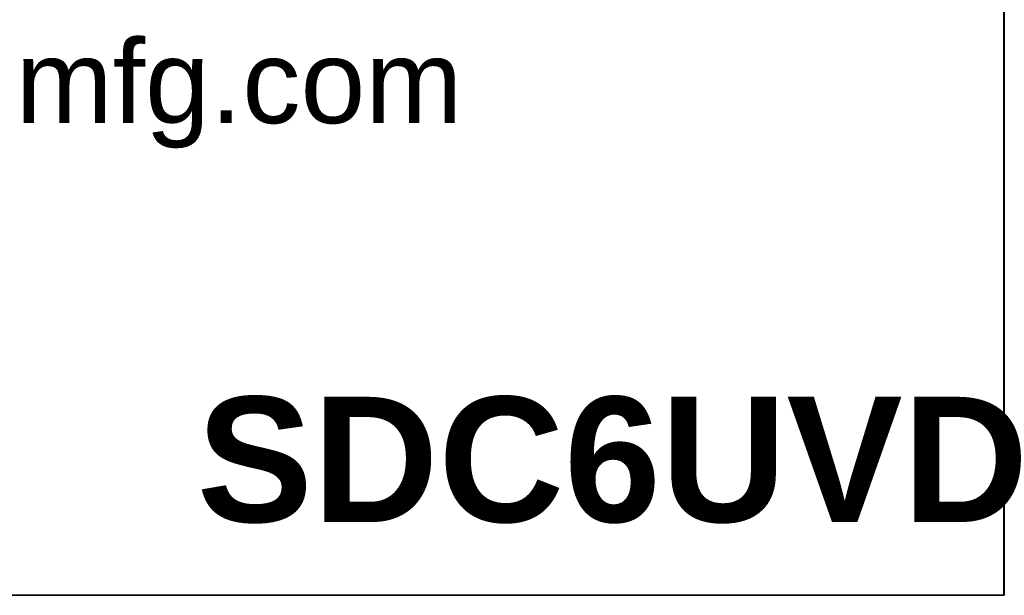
# Model space of a CAD drawing. Header units: inches. Extents: x 0 to 80.1, y 0 to 59.8.
# Tile 9 of 18: x 74.2 to 80, y 0 to 3.4. Entities that reach past the tile are written whole.
import ezdxf
from ezdxf.enums import TextEntityAlignment as Align

# ---------------------------------------------------------------- set-up
doc = ezdxf.new("R2010")
doc.units = ezdxf.units.IN
doc.header["$MEASUREMENT"] = 0
doc.layers.add('Default', color=7, linetype='Continuous')
doc.styles.add('SEACAD_ArialB', font='arialbd.ttf')

# ---------------------------------------------------------------- blocks, each defined once
blk = doc.blocks.new('SEANNOT_GROUP5')
at = {"layer": 'Default', "color": 7, "linetype": 'Continuous', "style": 'SEACAD_ArialB'}
blk.add_text('SDC6UVD', height=2.25, dxfattribs=at).set_placement((-14.531, 3.567), align=Align.TOP_LEFT)
blk = doc.blocks.new('Block13')
at = {"layer": 'Default', "color": 7, "linetype": 'Continuous'}
for p, q in [((3.5155, 1.6479), (3.5155, 0)), ((3.5155, 0), (0, 0))]:
    blk.add_line(p, q, dxfattribs=at)
at = {"layer": 'Default', "insert": (1.3679, 0.6657), "char_height": 0.1, "width": 1.572281, "attachment_point": 1}
blk.add_mtext('{\\fArial|b0||i0||c0|p34;\\C7;\\H0.1;\\W1.;www.hammondmfg.com}', dxfattribs=at)
blk = doc.blocks.new('Block11')
at = {"layer": 'Default', "color": 7}
blk.add_blockref('Block13', (0, 0), dxfattribs=at)
blk = doc.blocks.new('Block10')
at = {"layer": 'Default', "color": 7}
blk.add_blockref('Block11', (0, 0), dxfattribs=at)
blk = doc.blocks.new('Block2')
at = {"layer": 'Default', "color": 7, "linetype": 'Continuous'}
blk.add_line((-52.744, 0), (-0.012, 0), dxfattribs=at)
at = {"layer": 'Default', "color": 7, "xscale": 15, "yscale": 15, "zscale": 15}
blk.add_blockref('Block10', (-52.744, 0), dxfattribs=at)
at = {"layer": 'Default'}
blk.add_blockref('SEANNOT_GROUP5', (0, 0), dxfattribs=at)
blk = doc.blocks.new('Block222')
at = {"layer": 'Default', "color": 7}
blk.add_blockref('Block2', (106.578, -49.503), dxfattribs=at)

msp = doc.modelspace()

# ---------------------------------------------------------------- linework, layer by layer
at = {"layer": 'Default', "color": 7, "linetype": 'Continuous'}
for p, q in [((80, 0), (80, 59.7829)), ((0, 0), (79.9999, 0))]:
    msp.add_line(p, q, dxfattribs=at)

# ---------------------------------------------------------------- block references
at = {"layer": 'Default', "color": 7, "xscale": 0.325, "yscale": 0.325, "zscale": 0.325}
msp.add_blockref('Block222', (45.3678, 16.0888), dxfattribs=at)

doc.saveas('drawing.dxf')
